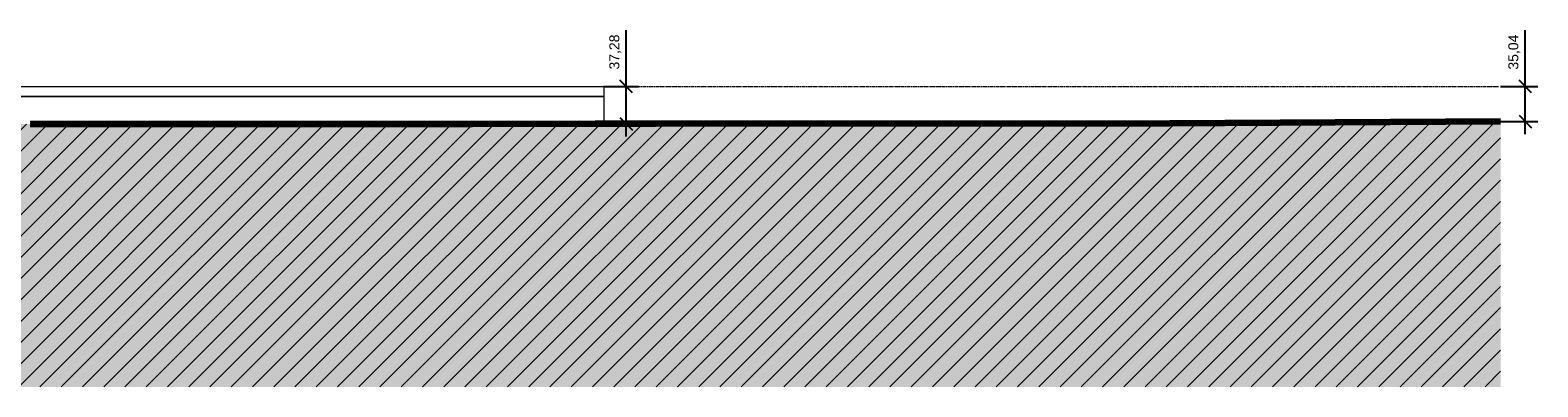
# Model space of a CAD drawing. Header units: centimetres. Extents: x -3672 to 20617, y -2803 to 410.
# Tile 6 of 10: x 8539 to 10044, y -300 to 56. Entities that reach past the tile are written whole.
import ezdxf

# ---------------------------------------------------------------- set-up
doc = ezdxf.new("R2010")
doc.units = ezdxf.units.CM
doc.linetypes.add('Centro _1_', pattern=[3.175, 0.635, -0.47625, 1.5875, -0.47625])
doc.linetypes.add('Traço', pattern=[0.635, 0.3175, -0.3175])
doc.layers.add('0 @ 50', color=7, linetype='Continuous')
for name, color, linetype, lineweight in [('A-FLOR-LEVL', 7, 'Continuous', 9), ('C-BLDG-PADS', 8, 'Continuous', 9), ('C-TOPO', 34, 'Continuous', 9)]:
    doc.layers.add(name, color=color, linetype=linetype, lineweight=lineweight)
doc.styles.add('Annotative', font='arial.ttf', dxfattribs={"height": 0.2})
doc.dimstyles.new('MARCOS', dxfattribs={"dimscale": 0, "dimtxt": 0.2, "dimasz": 0.25, "dimexe": 0.25, "dimexo": 0, "dimgap": 0.1, "dimtad": 1, "dimtxsty": 'Annotative', "dimblk": 'OBLIQUE', "dimcen": 2.5, "dimdle": 0.25, "dimclrd": 4, "dimclre": 4, "dimclrt": 256, "dimadec": 0, "dimazin": 0, "dimtfac": 1, "dimtmove": 0, "dimatfit": 3, "dimldrblk": 'OBLIQUE', "dimfxl": 1, "dimfxlon": 1, "dimtfillclr": 7, "dimlwe": -1, "dimarcsym": 0})

# ---------------------------------------------------------------- blocks, each defined once
blk = doc.blocks.new('_Oblique')
at = {"color": 0, "linetype": 'ByBlock', "lineweight": -2}
blk.add_line((-0.5, -0.5), (0.5, 0.5), dxfattribs=at)
blk = doc.blocks.new('*D18')
at = {"color": 4, "lineweight": -2, "ltscale": 1000, "transparency": 16777216}
for p, q in [((9134, 0), (9134, 56.3)), ((9134, -49.8), (9134, 0))]:
    blk.add_line(p, q, dxfattribs=at)
at = {"color": 4, "ltscale": 1000, "transparency": 16777216}
for p, q in [((9111.5, 0), (9146.5, 0)), ((9111.5, -37.3), (9146.5, -37.3))]:
    blk.add_line(p, q, dxfattribs=at)
at = {"layer": 'Defpoints', "color": 0, "ltscale": 1000, "transparency": 16777216}
for p in [(9111.5, 0), (9134, 0), (9111.5, -37.3)]:
    blk.add_point(p, dxfattribs=at)
at = {"color": 4, "lineweight": -2, "ltscale": 1000, "transparency": 16777216, "xscale": 12.5, "yscale": 12.5, "zscale": 12.5}
for p, rotation in [((9134, 0), 90), ((9134, -37.3), 270)]:
    blk.add_blockref('_Oblique', p, dxfattribs=dict(at, rotation=rotation))
at = {"ltscale": 1000, "transparency": 16777216, "insert": (9123, 34.4), "char_height": 10, "attachment_point": 5, "rotation": 90, "style": 'Annotative'}
blk.add_mtext('37,28', dxfattribs=at)
blk = doc.blocks.new('*D19')
at = {"color": 4, "lineweight": -2, "ltscale": 1000, "transparency": 16777216}
for p, q in [((10031.4, 0), (10031.4, 56.2)), ((10031.4, -47.5), (10031.4, 0))]:
    blk.add_line(p, q, dxfattribs=at)
at = {"color": 4, "ltscale": 1000, "transparency": 16777216}
for p, q in [((10006.7, 0), (10043.9, 0)), ((10006.7, -35), (10043.9, -35))]:
    blk.add_line(p, q, dxfattribs=at)
at = {"layer": 'Defpoints', "color": 0, "ltscale": 1000, "transparency": 16777216}
for p in [(10006.7, 0), (10031.4, 0), (10006.7, -35)]:
    blk.add_point(p, dxfattribs=at)
at = {"color": 4, "lineweight": -2, "ltscale": 1000, "transparency": 16777216, "xscale": 12.5, "yscale": 12.5, "zscale": 12.5}
for p, rotation in [((10031.4, 0), 90), ((10031.4, -35), 270)]:
    blk.add_blockref('_Oblique', p, dxfattribs=dict(at, rotation=rotation))
at = {"ltscale": 1000, "transparency": 16777216, "insert": (10020.4, 34.3), "char_height": 10, "attachment_point": 5, "rotation": 90, "style": 'Annotative'}
blk.add_mtext('35,04', dxfattribs=at)

msp = doc.modelspace()

# ---------------------------------------------------------------- hatches: boundary and pattern name
at = {"layer": 'C-TOPO', "lineweight": 18}
h = msp.add_hatch(dxfattribs=at)
h.set_pattern_fill('FP_6', color=256, style=0, pattern_type=2)
h.set_pattern_definition([(0, (8202.324, -158.5), (31.75, 31.75), [31.75, -31.75]), (0, (8202.324, -146.594), (31.75, 31.75), [31.75, -31.75]), (0, (8202.324, -134.687), (31.75, 31.75), [31.75, -31.75]), (90, (8206.29, -130.72), (-31.75, 31.75), [31.75, -31.75]), (90, (8218.2, -130.72), (-31.75, 31.75), [31.75, -31.75]), (90, (8230.105, -130.72), (-31.75, 31.75), [31.75, -31.75])])
h.paths.add_polyline_path([(9122.01, -300), (10006.742, -300), (10006.742, -35.039), (9676.638, -37.019), (9102.839, -37.278), (8980.371, -37.641), (8538.973, -37.641), (8097.575, -28.813), (7980.371, -27.055), (7538.973, -24.406), (7375.156, -19.992), (7200.494, -18.374), (7025.601, -17.6), (6966.062, -17.051), (6926.051, -17.721), (6531.492, -18.201), (6531.492, -300), (9102.839, -300)], flags=0)
at = {"layer": 'C-TOPO', "linetype": 'Traço', "lineweight": 18}
h = msp.add_hatch(dxfattribs=at)
h.set_pattern_fill('FP_5', color=174, style=0, pattern_type=2)
h.set_pattern_definition([(45, (8202.324, -158.5), (-10.6066, 10.6066), [])])
h.paths.add_polyline_path([(9346.533, -300), (10006.742, -300), (10006.742, -35.039), (9676.638, -37.019), (9181.032, -37.046), (8980.371, -37.641), (8538.973, -37.641), (8097.575, -28.813), (7980.371, -27.055), (7538.973, -24.406), (7375.156, -19.992), (7200.494, -18.374), (7025.601, -17.6), (6531.492, -18.201), (6531.492, -300), (9181.032, -300)], flags=0)

# ---------------------------------------------------------------- linework, layer by layer
at = {"layer": 'A-FLOR-LEVL', "linetype": 'Centro _1_'}
msp.add_line((6432.647, 0), (10005.368, 0), dxfattribs=at)
at = {"layer": 'C-BLDG-PADS', "lineweight": 18}
for p, q in [((6771.492, 0), (9111.492, 0)), ((9111.492, 0), (9111.492, -10)), ((9111.492, -10), (6771.492, -10))]:
    msp.add_line(p, q, dxfattribs=at)
at = {"layer": 'C-TOPO', "lineweight": 18}
for p, q in [((6771.492, -10.016), (9111.492, -10.016)), ((8538.836, -10.016), (8972.17, -10.016)), ((8972.17, -10.016), (9111.492, -10.016)), ((9111.492, -10.016), (9111.492, -37.252)), ((8919.885, -37.641), (8538.973, -37.641)), ((8919.885, -37.641), (8980.371, -37.641)), ((9102.839, -37.278), (8980.371, -37.641)), ((9102.839, -37.278), (9163.325, -37.278)), ((9676.637, -37.019), (9163.325, -37.278)), ((9676.637, -37.019), (10006.742, -35.039))]:
    msp.add_line(p, q, dxfattribs=at)
at = {"layer": 'C-TOPO', "color": 164, "linetype": 'Traço', "lineweight": 35}
for p, q in [((8980.371, -37.641), (8538.973, -37.641)), ((9181.032, -37.046), (8980.371, -37.641)), ((9346.533, -37.019), (9181.032, -37.046)), ((9676.637, -37.019), (9346.533, -37.019)), ((10006.742, -35.039), (9676.638, -37.019))]:
    msp.add_line(p, q, dxfattribs=at)
at = {"layer": 'C-TOPO', "color": 174, "linetype": 'Traço', "lineweight": 18}
for p, q in [((8980.371, -37.641), (8538.973, -37.641)), ((9181.032, -37.046), (8980.371, -37.641)), ((9181.032, -37.046), (9346.533, -37.019)), ((9676.637, -37.019), (9346.533, -37.019)), ((10006.742, -35.039), (9676.637, -37.019))]:
    msp.add_line(p, q, dxfattribs=at)
at = {"layer": 'C-TOPO', "lineweight": 100}
for p, q in [((8919.885, -37.641), (8538.973, -37.641)), ((8980.371, -37.641), (8919.885, -37.641)), ((9102.839, -37.278), (8980.371, -37.641)), ((9163.325, -37.278), (9102.839, -37.278)), ((9676.637, -37.019), (9163.325, -37.278)), ((10006.742, -35.039), (9676.638, -37.019))]:
    msp.add_line(p, q, dxfattribs=at)

# ---------------------------------------------------------------- dimensions: what is measured, and where the dimension line sits
at = {"layer": '0 @ 50', "color": 7, "ltscale": 1000}
for base, p1, p2, picture, middle in [((9133.992, 0), (9111.492, -37.278), (9111.492, 0), '*D18', (9122.983, 34.379)), ((10031.435, 0), (10006.742, -35.039), (10006.742, 0), '*D19', (10020.426, 34.349))]:
    dim = msp.add_linear_dim(base=base, p1=p1, p2=p2, angle=90, dimstyle='MARCOS', override={"dimscale": 50, "dimtix": 0, "dimtofl": 1, "dimtmove": 0, "dimatfit": 3}, dxfattribs=at)
    dim.commit()
    dim.dimension.update_dxf_attribs({"geometry": picture, "text_midpoint": middle})

doc.saveas('drawing.dxf')
